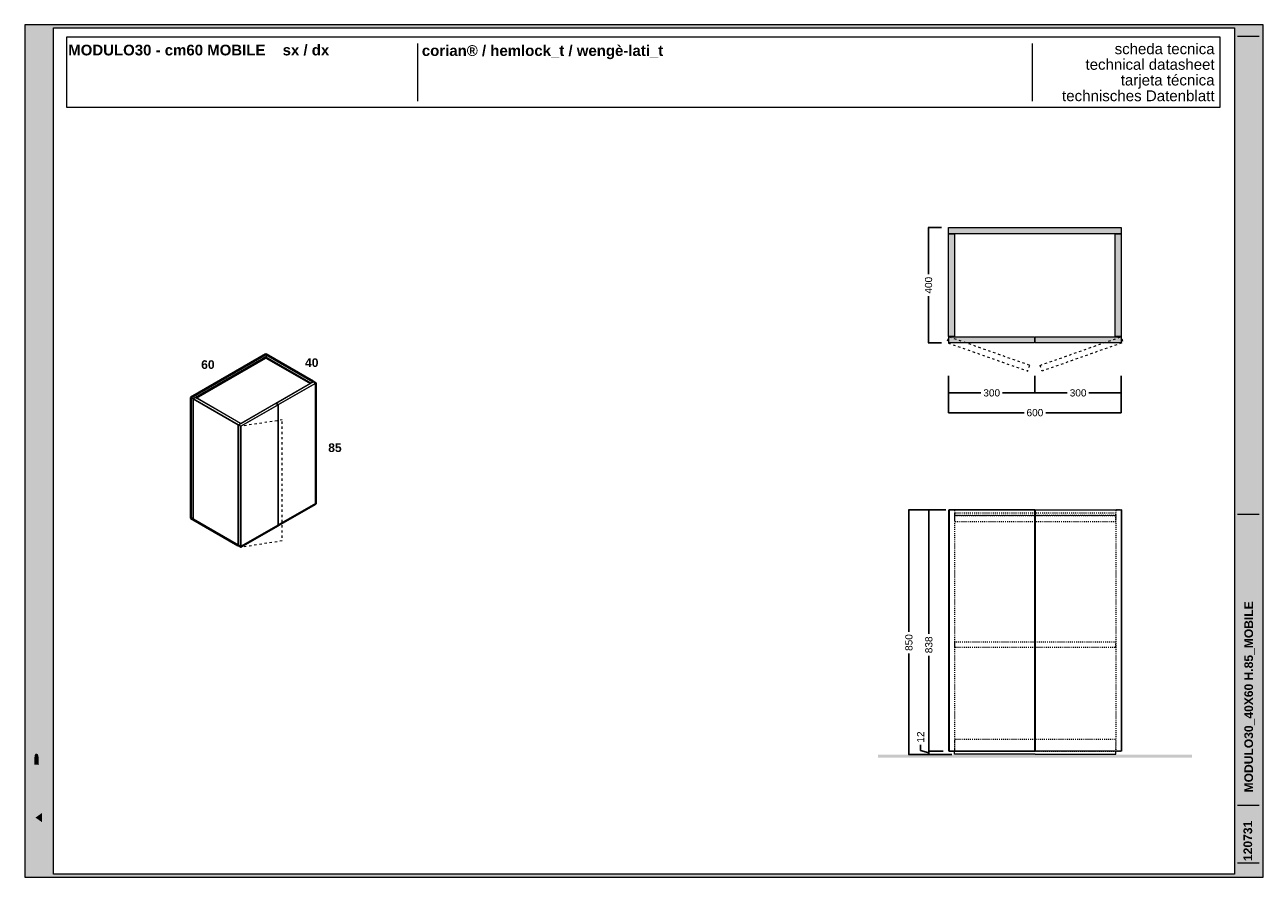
# Model space of a CAD drawing. Header units: millimetres. Extents: x 23321 to 49942, y -33706 to -16645.
# Tile 8 of 27: x 31897 to 36197, y -33706 to -30746. Entities that reach past the tile are written whole.
import ezdxf

# ---------------------------------------------------------------- set-up
doc = ezdxf.new("R2010")
doc.units = ezdxf.units.MM
doc.header["$MEASUREMENT"] = 0
doc.linetypes.add('AStair_dashed', pattern=[1800, 800, -1000])
for name, color, linetype, lineweight in [('032-Muri Esterni.MVI_Num_Penna__91', 255, 'Continuous', 13), ('0_Num_Penna__1', 7, 'Continuous', 9), ('0_Num_Penna__21', 7, 'Continuous', 20), ('0_Num_Penna__93', 253, 'Continuous', 13), ('1_Num_Penna__21', 7, 'Continuous', 20), ('1_Num_Penna__41', 7, 'Continuous', 40), ('Bordi_Num_Penna__1', 7, 'Continuous', 9), ('Quote_nere', 7, 'Continuous', 15), ('Retini_Num_Penna__1', 7, 'Continuous', 9), ('SCRITTE_Num_Penna__95', 251, 'Continuous', 13), ('squadratura_schede', 8, 'Continuous', 13), ('Strumenti_Num_Penna__91', 255, 'Continuous', 13), ('Testi_Num_Penna__1', 7, 'Continuous', 9), ('Testi_Num_Penna__91', 255, 'Continuous', 13)]:
    doc.layers.add(name, color=color, linetype=linetype, lineweight=lineweight)
doc.layers.add('0_Num_Penna__95', color=7, linetype='Continuous', lineweight=13, true_color=0x616161)
doc.styles.add('GENERATED_STYLE_1', font='swiss.ttf')
doc.styles.add('GENERATED_STYLE_2', font='swissb.ttf')
doc.styles.add('GENERATED_STYLE_4', font='arialbd.ttf')
doc.styles.add('SEACAD_arial_ttf', font='arial.ttf')
doc.styles.get("Standard").update_dxf_attribs({"font": 'txt', "bigfont": 'BIGFONT.SHX'})
doc.dimstyles.get("Standard").update_dxf_attribs({"dimtxt": 0.18, "dimasz": 0.18, "dimexe": 0.18, "dimexo": 0.0625, "dimgap": 0.09, "dimtad": 0, "dimtih": 1, "dimtoh": 1, "dimdec": 4, "dimzin": 0, "dimdsep": 46, "dimtxsty": 'Standard', "dimcen": 0.09, "dimadec": 0, "dimazin": 0, "dimtfac": 1, "dimtdec": 4, "dimtofl": 0, "dimtmove": 0, "dimatfit": 3, "dimfxl": 1, "dimtolj": 1, "dimtzin": 0, "dimarcsym": 0})

# ---------------------------------------------------------------- blocks, each defined once
blk = doc.blocks.new('*D172')
at = {"layer": 'Defpoints', "color": 0, "ltscale": 0.5}
for p in [(35104.7, -31965.5), (35704.7, -31965.5), (35104.7, -32092.9)]:
    blk.add_point(p, dxfattribs=at)
at = {"layer": 'Quote_nere', "color": 0, "linetype": 'Continuous', "lineweight": -2, "ltscale": 0.5}
for p, q in [((35104.7, -31975.5), (35104.7, -32093.9)), ((35704.7, -31975.5), (35704.7, -32093.9))]:
    blk.add_line(p, q, dxfattribs=at)
at = {"layer": 'Quote_nere', "color": 0, "lineweight": -2, "ltscale": 0.5}
for p, q in [((35104.7, -32092.9), (35367.1, -32092.9)), ((35704.7, -32092.9), (35442.3, -32092.9))]:
    blk.add_line(p, q, dxfattribs=at)
at = {"layer": 'Quote_nere', "color": 0, "ltscale": 0.5, "insert": (35404.7, -32092.9), "char_height": 25, "attachment_point": 5, "style": 'SEACAD_arial_ttf'}
blk.add_mtext('\\A1;600', dxfattribs=at)
blk = doc.blocks.new('_None')
blk = doc.blocks.new('*D173')
at = {"layer": 'Defpoints', "color": 0, "ltscale": 0.5}
for p in [(35404.7, -31955.5), (35704.7, -31955.5), (35404.7, -32024.2)]:
    blk.add_point(p, dxfattribs=at)
at = {"layer": 'Quote_nere', "color": 0, "linetype": 'Continuous', "lineweight": -2, "ltscale": 0.5}
for p, q in [((35404.7, -31965.5), (35404.7, -32025.2)), ((35704.7, -31965.5), (35704.7, -32025.2))]:
    blk.add_line(p, q, dxfattribs=at)
at = {"layer": 'Quote_nere', "color": 0, "lineweight": -2, "ltscale": 0.5}
for p, q in [((35404.7, -32024.2), (35517.1, -32024.2)), ((35704.7, -32024.2), (35592.3, -32024.2))]:
    blk.add_line(p, q, dxfattribs=at)
at = {"layer": 'Quote_nere', "color": 0, "ltscale": 0.5, "insert": (35554.7, -32024.2), "char_height": 25, "attachment_point": 5, "style": 'SEACAD_arial_ttf'}
blk.add_mtext('\\A1;300', dxfattribs=at)
blk = doc.blocks.new('*D174')
at = {"layer": 'Defpoints', "color": 0, "ltscale": 0.5}
for p in [(35104.7, -31955.5), (35404.7, -31955.5), (35104.7, -32024.2)]:
    blk.add_point(p, dxfattribs=at)
at = {"layer": 'Quote_nere', "color": 0, "linetype": 'Continuous', "lineweight": -2, "ltscale": 0.5}
for p, q in [((35104.7, -31965.5), (35104.7, -32025.2)), ((35404.7, -31965.5), (35404.7, -32025.2))]:
    blk.add_line(p, q, dxfattribs=at)
at = {"layer": 'Quote_nere', "color": 0, "lineweight": -2, "ltscale": 0.5}
for p, q in [((35104.7, -32024.2), (35217.1, -32024.2)), ((35404.7, -32024.2), (35292.3, -32024.2))]:
    blk.add_line(p, q, dxfattribs=at)
at = {"layer": 'Quote_nere', "color": 0, "ltscale": 0.5, "insert": (35254.7, -32024.2), "char_height": 25, "attachment_point": 5, "style": 'SEACAD_arial_ttf'}
blk.add_mtext('\\A1;300', dxfattribs=at)
blk = doc.blocks.new('*D175')
at = {"layer": 'Defpoints', "color": 0, "ltscale": 0.5}
for p in [(35089.9, -31450.3), (35035.5, -31850.3), (35089.9, -31850.3)]:
    blk.add_point(p, dxfattribs=at)
at = {"layer": 'Quote_nere', "color": 0, "linetype": 'Continuous', "lineweight": -2, "ltscale": 0.5}
for p, q in [((35079.9, -31450.3), (35034.5, -31450.3)), ((35079.9, -31850.3), (35034.5, -31850.3))]:
    blk.add_line(p, q, dxfattribs=at)
at = {"layer": 'Quote_nere', "color": 0, "lineweight": -2, "ltscale": 0.5}
for p, q in [((35035.5, -31450.3), (35035.5, -31612.2)), ((35035.5, -31850.3), (35035.5, -31688.4))]:
    blk.add_line(p, q, dxfattribs=at)
at = {"layer": 'Quote_nere', "color": 0, "ltscale": 0.5, "insert": (35035.5, -31650.3), "char_height": 25, "attachment_point": 5, "rotation": 90, "style": 'SEACAD_arial_ttf'}
blk.add_mtext('\\A1;400', dxfattribs=at)
blk = doc.blocks.new('*D194')
at = {"layer": 'Defpoints', "color": 0, "ltscale": 0.5}
for p in [(35105.7, -32430.2), (34967.3, -33280.2), (35126.7, -33280.2)]:
    blk.add_point(p, dxfattribs=at)
at = {"layer": 'Quote_nere', "color": 0, "linetype": 'Continuous', "lineweight": -2, "ltscale": 0.5}
for p, q in [((35095.7, -32430.2), (34966.3, -32430.2)), ((35116.7, -33280.2), (34966.3, -33280.2))]:
    blk.add_line(p, q, dxfattribs=at)
at = {"layer": 'Quote_nere', "color": 0, "lineweight": -2, "ltscale": 0.5}
for p, q in [((34967.3, -32430.2), (34967.3, -32853.4)), ((34967.3, -33280.2), (34967.3, -32928.6))]:
    blk.add_line(p, q, dxfattribs=at)
at = {"layer": 'Quote_nere', "color": 0, "ltscale": 0.5, "insert": (34967.3, -32891), "char_height": 25, "attachment_point": 5, "rotation": 90, "style": 'SEACAD_arial_ttf'}
blk.add_mtext('\\A1;850', dxfattribs=at)
blk = doc.blocks.new('*D195')
at = {"layer": 'Defpoints', "color": 0, "ltscale": 0.5}
for p in [(35095.7, -32430.2), (35036.5, -33268.2), (35095.7, -33268.2)]:
    blk.add_point(p, dxfattribs=at)
at = {"layer": 'Quote_nere', "color": 0, "linetype": 'Continuous', "lineweight": -2, "ltscale": 0.5}
for p, q in [((35085.7, -32430.2), (35035.5, -32430.2)), ((35085.7, -33268.2), (35035.5, -33268.2))]:
    blk.add_line(p, q, dxfattribs=at)
at = {"layer": 'Quote_nere', "color": 0, "lineweight": -2, "ltscale": 0.5}
for p, q in [((35036.5, -32430.2), (35036.5, -32861.3)), ((35036.5, -33268.2), (35036.5, -32936.6))]:
    blk.add_line(p, q, dxfattribs=at)
at = {"layer": 'Quote_nere', "color": 0, "ltscale": 0.5, "insert": (35036.5, -32899), "char_height": 25, "attachment_point": 5, "rotation": 90, "style": 'SEACAD_arial_ttf'}
blk.add_mtext('\\A1;838', dxfattribs=at)
blk = doc.blocks.new('*D196')
at = {"layer": 'Defpoints', "color": 0, "ltscale": 0.5}
for p in [(35036.5, -33268.2), (35095.7, -33268.2), (35126.7, -33280.2)]:
    blk.add_point(p, dxfattribs=at)
at = {"layer": 'Quote_nere', "color": 0, "lineweight": -2, "ltscale": 0.5}
for p, q in [((35008, -33265.7), (35008, -33245.7)), ((35036.5, -33274.2), (35008, -33265.7)), ((35036.5, -33268.2), (35036.5, -33280.2))]:
    blk.add_line(p, q, dxfattribs=at)
at = {"layer": 'Quote_nere', "color": 0, "linetype": 'Continuous', "lineweight": -2, "ltscale": 0.5}
for p, q in [((35085.7, -33268.2), (35035.5, -33268.2)), ((35116.7, -33280.2), (35035.5, -33280.2))]:
    blk.add_line(p, q, dxfattribs=at)
at = {"layer": 'Quote_nere', "color": 0, "ltscale": 0.5, "insert": (35008, -33219.1), "char_height": 25, "attachment_point": 5, "rotation": 90, "style": 'SEACAD_arial_ttf'}
blk.add_mtext('\\A1;12', dxfattribs=at)

msp = doc.modelspace()

# ---------------------------------------------------------------- hatches: boundary and pattern name
at = {"layer": '032-Muri Esterni.MVI_Num_Penna__91', "linetype": 'Continuous'}
h = msp.add_hatch(color=256, dxfattribs=at)
h.paths.add_polyline_path([(31947.461, -33685.927, 0.41421356), (31978.236, -33655.151), (31978.236, -33145.335, 0.41421356), (31947.461, -33114.559, 0.41421356), (31916.685, -33145.335), (31916.685, -33655.151, 0.41421356)], flags=0)
h.paths.add_polyline_path([(31951.197, -33276.998), (31971.157, -33238.915), (31971.157, -33270.842), (31947.472, -33315.059), (31971.157, -33315.059), (31971.157, -33335.048), (31923.762, -33335.048), (31923.762, -33296.992), (31923.77, -33294.564), (31923.794, -33292.222), (31923.834, -33289.967), (31923.888, -33287.799), (31923.958, -33285.718), (31924.041, -33283.725), (31924.138, -33281.819), (31924.248, -33280), (31924.29, -33279.415), (31924.341, -33278.835), (31924.399, -33278.261), (31924.464, -33277.692), (31924.533, -33277.126), (31924.604, -33276.564), (31924.678, -33276.004), (31924.751, -33275.445), (31924.896, -33274.306), (31925.052, -33273.176), (31925.221, -33272.056), (31925.404, -33270.948), (31925.602, -33269.851), (31925.818, -33268.768), (31926.053, -33267.698), (31926.308, -33266.644), (31926.724, -33265.118), (31927.169, -33263.671), (31927.642, -33262.302), (31928.144, -33261.013), (31928.674, -33259.805), (31929.233, -33258.676), (31929.821, -33257.629), (31930.438, -33256.664), (31930.562, -33256.483), (31930.688, -33256.309), (31930.817, -33256.143), (31930.948, -33255.983), (31931.081, -33255.828), (31931.215, -33255.678), (31931.351, -33255.531), (31931.487, -33255.386), (31932.056, -33254.824), (31932.652, -33254.333), (31933.274, -33253.916), (31933.924, -33253.573), (31934.599, -33253.304), (31935.301, -33253.111), (31936.029, -33252.995), (31936.783, -33252.956), (31938.064, -33253.045), (31939.284, -33253.314), (31940.443, -33253.761), (31941.542, -33254.388), (31942.58, -33255.193), (31943.557, -33256.177), (31944.474, -33257.34), (31945.33, -33258.681), (31946.121, -33260.148), (31946.879, -33261.749), (31947.605, -33263.49), (31948.299, -33265.374), (31948.959, -33267.405), (31949.587, -33269.587), (31950.181, -33271.924), (31950.741, -33274.421)], flags=0)
h.paths.add_polyline_path([(31971.157, -33375.656), (31947.472, -33419.864), (31923.792, -33375.656), (31923.792, -33343.729), (31947.472, -33388.931), (31971.157, -33343.729)], flags=0)
h.paths.add_polyline_path([(31923.762, -33420.066), (31971.157, -33420.066), (31971.157, -33441.221), (31923.762, -33441.221)], flags=0)
h.paths.add_polyline_path([(31923.762, -33513.76), (31923.762, -33483.932), (31971.157, -33450.285), (31971.157, -33473.049), (31960.885, -33480.315), (31960.885, -33517.382), (31971.157, -33524.643), (31971.157, -33547.403)], flags=0)
h.paths.add_polyline_path([(31929.65, -33574.189), (31971.157, -33594.717), (31971.157, -33614.965), (31929.65, -33635.483), (31971.157, -33635.483), (31971.157, -33653.585), (31923.762, -33653.585), (31923.762, -33621.094), (31956.962, -33604.843), (31923.762, -33588.578), (31923.762, -33556.088), (31971.157, -33556.088), (31971.157, -33574.189)], flags=0)
h.paths.add_polyline_path([(31930.145, -33157.632), (31930.548, -33156.83), (31930.959, -33156.054), (31931.379, -33155.304), (31931.809, -33154.579), (31932.694, -33153.205), (31933.615, -33151.933), (31935.565, -33149.695), (31937.658, -33147.864), (31939.896, -33146.441), (31942.277, -33145.424), (31944.802, -33144.814), (31947.472, -33144.611), (31950.125, -33144.813), (31952.637, -33145.42), (31955.008, -33146.432), (31957.238, -33147.849), (31959.329, -33149.67), (31961.278, -33151.895), (31963.087, -33154.525), (31964.756, -33157.558), (31966.259, -33160.951), (31967.56, -33164.654), (31968.66, -33168.668), (31969.56, -33172.991), (31970.259, -33177.624), (31970.758, -33182.568), (31971.057, -33187.82), (31971.157, -33193.383), (31971.057, -33198.93), (31970.758, -33204.171), (31970.259, -33209.104), (31969.56, -33213.73), (31968.66, -33218.049), (31967.56, -33222.059), (31966.259, -33225.761), (31964.756, -33229.155), (31963.087, -33232.191), (31961.278, -33234.822), (31959.329, -33237.048), (31957.238, -33238.868), (31955.008, -33240.284), (31952.637, -33241.294), (31950.125, -33241.901), (31947.472, -33242.103), (31944.802, -33241.901), (31942.277, -33241.294), (31939.896, -33240.284), (31937.658, -33238.868), (31935.565, -33237.048), (31933.615, -33234.822), (31931.809, -33232.191), (31930.145, -33229.155), (31928.649, -33225.761), (31927.353, -33222.059), (31926.256, -33218.049), (31925.358, -33213.73), (31924.66, -33209.104), (31924.161, -33204.171), (31923.861, -33198.93), (31923.762, -33193.383), (31923.861, -33187.853), (31924.161, -33182.626), (31924.66, -33177.701), (31925.358, -33173.079), (31926.256, -33168.761), (31927.353, -33164.746), (31928.649, -33161.036)], flags=0)
for points in [[(31935.795, -33207.753), (31935.302, -33205.161), (31934.919, -33202.401), (31934.645, -33199.5), (31934.48, -33196.484), (31934.425, -33193.383), (31934.48, -33190.288), (31934.645, -33187.277), (31934.919, -33184.378), (31935.302, -33181.618), (31935.795, -33179.026), (31936.398, -33176.631), (31937.11, -33174.459), (31937.931, -33172.541), (31938.851, -33170.858), (31939.848, -33169.399), (31940.923, -33168.165), (31942.076, -33167.156), (31943.307, -33166.371), (31944.617, -33165.81), (31946.005, -33165.474), (31947.472, -33165.362), (31948.93, -33165.473), (31950.311, -33165.808), (31951.615, -33166.366), (31952.841, -33167.146), (31953.989, -33168.148), (31955.06, -33169.372), (31955.567, -33170.067), (31956.054, -33170.818), (31956.29, -33171.214), (31956.522, -33171.624), (31956.748, -33172.048), (31956.97, -33172.485), (31957.797, -33174.402), (31958.513, -33176.572), (31959.119, -33178.969), (31959.614, -33181.564), (31959.999, -33184.331), (31960.274, -33187.241), (31960.438, -33190.267), (31960.493, -33193.383), (31960.438, -33196.484), (31960.274, -33199.5), (31959.999, -33202.401), (31959.614, -33205.161), (31959.119, -33207.753), (31958.513, -33210.147), (31957.797, -33212.318), (31956.97, -33214.237), (31956.054, -33215.903), (31955.06, -33217.347), (31953.989, -33218.571), (31952.841, -33219.573), (31951.615, -33220.352), (31950.311, -33220.91), (31948.93, -33221.244), (31947.472, -33221.356), (31946.005, -33221.244), (31944.617, -33220.91), (31943.307, -33220.352), (31942.076, -33219.573), (31940.923, -33218.571), (31939.848, -33217.347), (31938.851, -33215.903), (31937.931, -33214.237), (31937.11, -33212.318), (31936.398, -33210.147)], [(31931.65, -33284.789), (31931.602, -33285.143), (31931.543, -33285.605), (31931.441, -33286.338), (31931.348, -33287.176), (31931.263, -33288.093), (31931.189, -33289.06), (31931.124, -33290.051), (31931.07, -33291.038), (31931.026, -33291.994), (31930.993, -33292.892), (31930.967, -33293.999), (31930.945, -33295.351), (31930.926, -33296.88), (31930.911, -33298.516), (31930.9, -33300.192), (31930.892, -33301.838), (31930.887, -33303.387), (31930.885, -33304.769), (31930.885, -33315.059), (31947.472, -33315.059), (31945.876, -33312.086), (31945.876, -33306.322), (31945.872, -33304.527), (31945.859, -33302.597), (31945.837, -33300.601), (31945.806, -33298.606), (31945.765, -33296.681), (31945.715, -33294.894), (31945.654, -33293.313), (31945.584, -33292.006), (31945.507, -33290.829), (31945.405, -33289.616), (31945.28, -33288.394), (31945.13, -33287.191), (31944.958, -33286.034), (31944.763, -33284.951), (31944.545, -33283.969), (31944.306, -33283.115), (31944.056, -33282.397), (31943.8, -33281.73), (31943.539, -33281.114), (31943.271, -33280.549), (31942.998, -33280.034), (31942.718, -33279.569), (31942.433, -33279.154), (31942.142, -33278.787), (31941.782, -33278.437), (31941.315, -33278.089), (31940.769, -33277.756), (31940.171, -33277.453), (31939.549, -33277.194), (31938.929, -33276.991), (31938.339, -33276.86), (31937.806, -33276.813), (31937.319, -33276.85), (31936.767, -33276.959), (31936.177, -33277.134), (31935.576, -33277.368), (31934.991, -33277.656), (31934.449, -33277.992), (31933.978, -33278.371), (31933.604, -33278.787), (31933.298, -33279.261), (31933.008, -33279.836), (31932.736, -33280.504), (31932.479, -33281.258), (31932.239, -33282.09), (31932.016, -33282.992), (31931.808, -33283.957)], [(31957.736, -33482.526), (31957.736, -33515.158), (31934.636, -33498.85)]]:
    msp.add_hatch(color=256, dxfattribs=at).paths.add_polyline_path(points, flags=0)
at = {"layer": '0_Num_Penna__93', "linetype": 'Continuous', "lineweight": 0}
for points in [[(35704.705, -31450.287), (35704.705, -31471.287), (35104.705, -31471.287), (35104.705, -31450.287)], [(35104.705, -31471.287), (35125.705, -31471.287), (35125.705, -31828.787), (35104.705, -31828.787)]]:
    msp.add_hatch(color=256, dxfattribs=at).paths.add_polyline_path(points)
for points in [[(35704.705, -31471.287), (35704.705, -31828.787), (35683.705, -31828.787), (35683.705, -31471.287)], [(35105.705, -31829.287), (35403.705, -31829.287), (35403.705, -31850.287), (35105.705, -31850.287)], [(35405.705, -31829.287), (35703.705, -31829.287), (35703.705, -31850.287), (35405.705, -31850.287)]]:
    msp.add_hatch(color=256, dxfattribs=at).paths.add_polyline_path(points, flags=0)
at = {"layer": 'Retini_Num_Penna__1', "linetype": 'Continuous'}
msp.add_hatch(color=256, dxfattribs=at).paths.add_polyline_path([(35949.794, -33280.245), (34859.617, -33280.245), (34859.617, -33290.245), (35949.794, -33290.245)])
at = {"layer": 'squadratura_schede', "linetype": 'Continuous', "ltscale": 0.01}
h = msp.add_hatch(color=256, dxfattribs=at)
h.paths.add_polyline_path([(31897.442, -33705.927), (36197.442, -33705.927), (36197.442, -30745.925), (31897.442, -30745.925)])
h.paths.add_polyline_path([(36097.484, -30756.044), (36097.484, -33695.807), (31997.461, -33695.807), (31997.461, -30756.044)], flags=16)

# ---------------------------------------------------------------- linework, layer by layer
at = {"layer": '0_Num_Penna__1', "linetype": 'Continuous', "flags": 128}
for points in [[(35704.705, -31450.287), (35704.705, -31471.287), (35104.705, -31471.287), (35104.705, -31450.287)], [(35104.705, -31471.287), (35125.705, -31471.287), (35125.705, -31828.787), (35104.705, -31828.787)], [(35704.705, -31471.287), (35704.705, -31828.787), (35683.705, -31828.787), (35683.705, -31471.287)], [(35105.705, -31829.287), (35403.705, -31829.287), (35403.705, -31850.287), (35105.705, -31850.287)], [(35405.705, -31829.287), (35703.705, -31829.287), (35703.705, -31850.287), (35405.705, -31850.287)], [(32743.005, -31894.641), (32734.778, -31889.891), (32474.451, -32040.191), (32482.678, -32044.941), (32490.905, -32040.191), (32734.778, -31899.391)], [(32898.89, -31984.641), (32743.005, -31894.641), (32482.678, -32044.941), (32638.562, -32134.941), (32646.79, -32130.191), (32490.905, -32040.191), (32734.778, -31899.391), (32890.662, -31989.391)], [(32647.656, -32130.691), (32647.656, -32130.691), (32647.656, -32130.691), (32647.656, -32130.691), (32494.153, -32042.066), (32734.778, -31903.141), (32888.281, -31991.766)], [(32888.281, -31991.766), (32734.778, -31903.141), (32734.778, -31899.391), (32890.662, -31989.391), (32890.662, -31990.391)], [(32778.945, -32064.391), (32770.718, -32059.641), (32899.756, -31985.141), (32907.983, -31989.891)], [(32778.945, -32483.391), (32778.945, -32064.391), (32907.983, -31989.891), (32907.983, -32408.891)], [(32898.89, -31985.641), (32890.662, -31990.391), (32890.662, -31989.391), (32898.89, -31984.641)], [(32482.678, -32463.941), (32482.678, -32044.941), (32474.451, -32040.191), (32474.451, -32459.191)], [(32638.562, -32553.941), (32638.562, -32134.941), (32482.678, -32044.941), (32482.678, -32463.941)], [(32638.562, -32553.941), (32638.562, -32134.941), (32482.678, -32044.941), (32482.678, -32463.941)], [(32769.505, -32060.341), (32777.733, -32065.091), (32647.656, -32140.191), (32639.428, -32135.441)], [(32777.733, -32484.091), (32647.656, -32559.191), (32647.656, -32140.191), (32777.733, -32065.091)], [(32777.733, -32065.091), (32777.733, -32484.091), (32777.733, -32065.091)], [(32638.562, -32553.941), (32638.562, -32134.941), (32646.79, -32130.191), (32646.79, -32131.191), (32639.428, -32135.441), (32639.428, -32553.941)], [(32639.428, -32554.441), (32639.428, -32135.441), (32647.656, -32140.191), (32647.656, -32559.191)], [(35106.705, -32430.245), (35106.705, -33268.245), (35404.705, -33268.245), (35404.705, -32430.245)], [(35704.705, -32430.245), (35704.705, -33268.245), (35406.705, -33268.245), (35406.705, -32430.245)]]:
    msp.add_lwpolyline(points, close=True, dxfattribs=at)
for points in [[(35405.705, -33278.245), (35125.705, -33278.245), (35125.705, -33268.245), (35405.705, -33268.245)], [(35405.705, -33278.245), (35685.705, -33278.245), (35685.705, -33268.245), (35405.705, -33268.245)]]:
    msp.add_lwpolyline(points, dxfattribs=at)
at = {"layer": '0_Num_Penna__21'}
msp.add_lwpolyline([(35105.705, -32430.245), (35705.705, -32430.245), (35705.705, -33268.245), (35105.705, -33268.245)], close=True, dxfattribs=at)
at = {"layer": '0_Num_Penna__95', "linetype": 'AStair_dashed', "ltscale": 0.01, "flags": 128}
for points in [[(35386.655, -31928.641), (35105.705, -31829.287), (35098.704, -31849.086), (35379.654, -31948.44)], [(35422.755, -31928.641), (35703.705, -31829.287), (35710.707, -31849.086), (35429.757, -31948.44)]]:
    msp.add_lwpolyline(points, close=True, dxfattribs=at)
at = {"layer": '0_Num_Penna__95', "linetype": 'AStair_dashed', "ltscale": 0.004, "flags": 128}
for points in [[(35105.705, -32430.245), (35125.705, -32430.245), (35125.705, -33268.245), (35105.705, -33268.245)], [(35405.705, -32442.245), (35125.705, -32442.245), (35125.705, -32450.245), (35405.705, -32450.245), (35685.705, -32450.245), (35685.705, -32442.245)], [(35405.705, -32450.245), (35125.705, -32450.245), (35125.705, -32470.245), (35405.705, -32470.245), (35685.705, -32470.245), (35685.705, -32450.245)], [(35705.705, -32430.245), (35685.705, -32430.245), (35685.705, -33268.245), (35705.705, -33268.245)], [(35405.705, -32908.245), (35126.705, -32908.245), (35126.705, -32888.245), (35405.705, -32888.245), (35684.705, -32888.245), (35684.705, -32908.245)], [(35405.705, -33228.245), (35125.705, -33228.245), (35125.705, -33268.245), (35405.705, -33268.245), (35685.705, -33268.245), (35685.705, -33228.245)]]:
    msp.add_lwpolyline(points, close=True, dxfattribs=at)
at = {"layer": '1_Num_Penna__21', "linetype": 'Continuous', "flags": 128}
msp.add_lwpolyline([(32042.742, -31032.177), (36047.503, -31032.177), (36047.503, -30789.524), (32042.742, -30789.524)], close=True, dxfattribs=at)
at = {"layer": '1_Num_Penna__41', "linetype": 'Continuous', "flags": 128}
msp.add_lwpolyline([(32776.693, -32483.491), (32776.693, -32484.691), (32777.733, -32484.091), (32776.693, -32483.491), (32776.693, -32484.691), (32647.656, -32559.191), (32639.428, -32554.441), (32639.428, -32553.941), (32638.562, -32553.941), (32474.451, -32459.191), (32474.451, -32040.191), (32734.778, -31889.891), (32898.89, -31984.641), (32898.89, -31985.641), (32899.756, -31985.141), (32907.983, -31989.891), (32907.983, -32408.891), (32778.945, -32483.391), (32777.906, -32482.791), (32777.906, -32483.991), (32778.772, -32483.491), (32777.733, -32482.891), (32777.733, -32484.091), (32776.693, -32483.491), (32776.693, -32484.691), (32777.733, -32484.091)], close=True, dxfattribs=at)
at = {"layer": 'Bordi_Num_Penna__1', "linetype": 'AStair_dashed', "ltscale": 0.01, "flags": 128}
msp.add_lwpolyline([(32791.711, -32117.866), (32647.656, -32140.191), (32647.656, -32559.191), (32791.711, -32536.866)], close=True, dxfattribs=at)
at = {"layer": 'SCRITTE_Num_Penna__95', "linetype": 'Continuous'}
for p, q in [((33261.427, -30810.85), (33261.427, -31010.85)), ((35395.122, -30810.85), (35395.122, -31010.85))]:
    msp.add_line(p, q, dxfattribs=at)
at = {"layer": 'squadratura_schede', "linetype": 'Continuous', "ltscale": 0.01, "flags": 128}
for points in [[(31897.442, -33705.927), (36197.442, -33705.927), (36197.442, -30745.925), (31897.442, -30745.925)], [(36097.484, -30756.044), (36097.484, -33695.807), (31997.461, -33695.807), (31997.461, -30756.044)]]:
    msp.add_lwpolyline(points, close=True, dxfattribs=at)
at = {"layer": 'Strumenti_Num_Penna__91', "linetype": 'Continuous'}
for p, q in [((36108.12, -30785.098), (36183.12, -30785.098)), ((36108.12, -32445.732), (36183.12, -32445.732)), ((36108.12, -33455.927), (36183.12, -33455.927)), ((36108.12, -33655.927), (36183.12, -33655.927))]:
    msp.add_line(p, q, dxfattribs=at)

# ---------------------------------------------------------------- texts
at = {"layer": 'Testi_Num_Penna__1', "linetype": 'Continuous', "style": 'GENERATED_STYLE_2'}
for s, insert, char_height, attachment_point in [('\\pt744.36;MODULO30 - cm60 MOBILE^Isx / dx', (32048.4, -30815.099), 37.21776, 1), ('corian® / hemlock_t / wengè-lati_t}', (33276.161, -30865.587), 37.20001, 7), ('{40}', (32870.463, -31904.041), 30, 1), ('60', (32509.97, -31910.804), 30, 1), ('{85}', (32951.039, -32199.391), 30, 1)]:
    msp.add_mtext(s, dxfattribs=dict(at, insert=insert, char_height=char_height, attachment_point=attachment_point))
at = {"layer": 'Testi_Num_Penna__1', "linetype": 'Continuous', "insert": (36028.521, -30810.817), "char_height": 37.21728, "attachment_point": 3, "line_spacing_factor": 0.873194, "style": 'GENERATED_STYLE_1'}
msp.add_mtext('\\A1;{\\fSwis721 BT|b0|i0|c0|p34;scheda tecnica\\P\\C251;technical datasheet\\P\\H1.007131x;tarjeta técnica\\P\\fSwis721 BT|b0|i0|c0|p34;technisches Datenblatt}', dxfattribs=at)
at = {"layer": 'Testi_Num_Penna__91', "linetype": 'Continuous', "attachment_point": 4, "rotation": 90, "style": 'GENERATED_STYLE_4'}
for s, insert, char_height in [('\\pt626.37;MODULO30_40X60 H.85_MOBILE', (36149.602, -33411.454), 29.99998), ('\\pt1029.9;120731', (36144.157, -33649.736), 30.00002)]:
    msp.add_mtext(s, dxfattribs=dict(at, insert=insert, char_height=char_height))

# ---------------------------------------------------------------- dimensions: what is measured, and where the dimension line sits
at = {"layer": 'Quote_nere', "ltscale": 0.5}
for base, p1, p2, override, picture, middle in [((35035.517, -31850.287), (35089.93, -31450.287), (35089.93, -31850.287), {"dimtxt": 25, "dimasz": 18, "dimexe": 1, "dimexo": 10, "dimgap": 10, "dimjust": 1, "dimtoh": 0, "dimdec": 2, "dimzin": 8, "dimtxsty": 'SEACAD_arial_ttf', "dimblk1": 'None', "dimblk2": 'None', "dimsah": 1}, '*D175', (35035.517, -31650.287)), ((34967.329, -33280.245), (35105.705, -32430.245), (35126.705, -33280.245), {"dimtxt": 25, "dimasz": 18, "dimexe": 1, "dimexo": 10, "dimgap": 10, "dimtad": 0, "dimjust": 1, "dimtoh": 0, "dimdec": 2, "dimrnd": 0, "dimzin": 8, "dimlunit": 2, "dimtxsty": 'SEACAD_arial_ttf', "dimblk1": 'None', "dimblk2": 'None', "dimsah": 1, "dimfxlon": 0}, '*D194', (34967.329, -32890.962)), ((35036.517, -33268.245), (35095.705, -32430.245), (35095.713, -33268.245), {"dimtxt": 25, "dimasz": 18, "dimexe": 1, "dimexo": 10, "dimgap": 10, "dimtad": 0, "dimjust": 1, "dimtoh": 0, "dimdec": 2, "dimrnd": 0, "dimzin": 8, "dimlunit": 2, "dimtxsty": 'SEACAD_arial_ttf', "dimblk1": 'None', "dimblk2": 'None', "dimsah": 1, "dimfxlon": 0}, '*D195', (35036.517, -32898.962))]:
    dim = msp.add_linear_dim(base=base, p1=p1, p2=p2, angle=90, dimstyle='Standard', override=override, dxfattribs=at)
    dim.commit()
    dim.dimension.update_dxf_attribs({"geometry": picture, "text_midpoint": middle, "dimtype": 160, "text_rotation": 90})
for base, p1, p2, picture, middle in [((35104.705, -32024.199), (35404.705, -31955.511), (35104.705, -31955.511), '*D174', (35254.705, -32024.199)), ((35104.705, -32092.888), (35704.705, -31965.511), (35104.705, -31965.511), '*D172', (35404.705, -32092.888)), ((35404.705, -32024.199), (35704.705, -31955.511), (35404.705, -31955.511), '*D173', (35554.705, -32024.199))]:
    dim = msp.add_linear_dim(base=base, p1=p1, p2=p2, angle=180, dimstyle='Standard', override={"dimtxt": 25, "dimasz": 18, "dimexe": 1, "dimexo": 10, "dimgap": 10, "dimjust": 1, "dimtoh": 0, "dimdec": 2, "dimzin": 8, "dimtxsty": 'SEACAD_arial_ttf', "dimblk1": 'None', "dimblk2": 'None', "dimsah": 1}, dxfattribs=at)
    dim.commit()
    dim.dimension.update_dxf_attribs({"geometry": picture, "text_midpoint": middle, "dimtype": 160})
dim = msp.add_linear_dim(base=(35036.517, -33268.245), p1=(35126.705, -33280.245), p2=(35095.705, -33268.245), angle=90, dimstyle='Standard', override={"dimtxt": 25, "dimasz": 18, "dimexe": 1, "dimexo": 10, "dimgap": 10, "dimjust": 1, "dimtih": 1, "dimtoh": 0, "dimdec": 2, "dimzin": 8, "dimtxsty": 'SEACAD_arial_ttf', "dimblk1": 'None', "dimblk2": 'None', "dimsah": 1, "dimtmove": 1}, dxfattribs=at)
dim.commit()
dim.dimension.update_dxf_attribs({"geometry": '*D196', "text_midpoint": (35007.966, -33235.68)})

doc.saveas('drawing.dxf')
